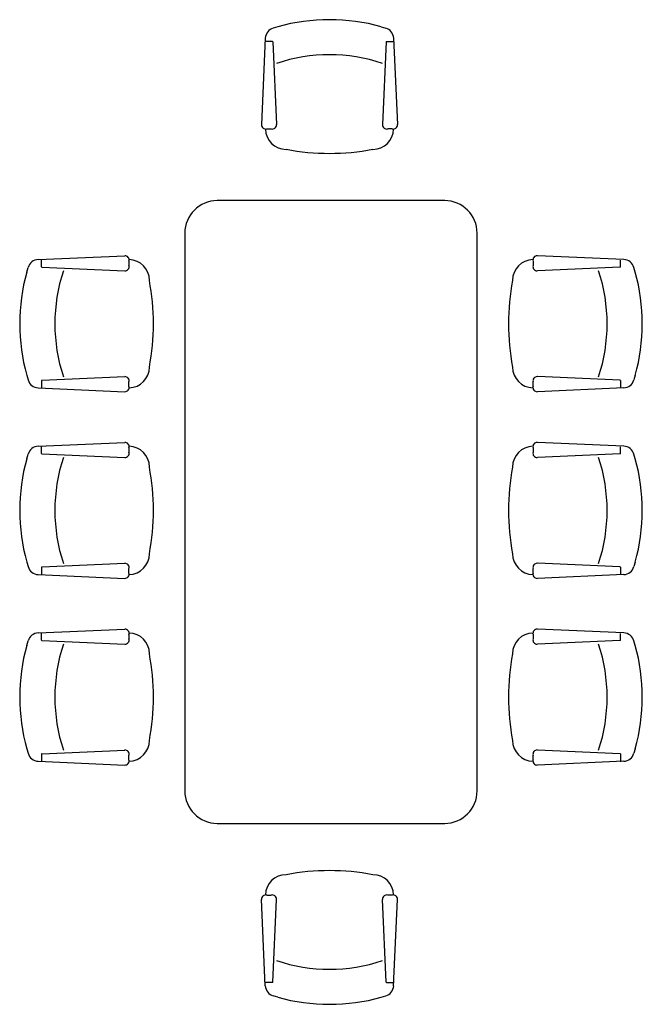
# Model space of a CAD drawing. Extents: x -1.26 to 1.27, y -1.92 to 2.08.
import ezdxf

# ---------------------------------------------------------------- set-up
doc = ezdxf.new("R2010")
doc.units = 0
doc.header["$MEASUREMENT"] = 0
doc.layers.add('LCO', color=251, linetype='CONTINUOUS')

msp = doc.modelspace()

# ---------------------------------------------------------------- linework, layer by layer
at = {"layer": 'LCO'}
for p, q in [((-0.208, 2.0546), (-0.2265, 2.0491)), ((0.2117, 2.0546), (0.2302, 2.0491)), ((-0.259, 2.0077), (-0.2746, 1.6566)), ((0.2626, 2.0077), (0.2782, 1.6566)), ((-0.2294, 1.9941), (-0.2565, 1.9941)), ((-0.2283, 1.993), (-0.2133, 1.6566)), ((0.2319, 1.993), (0.217, 1.6566)), ((0.2331, 1.9941), (0.2644, 1.9941)), ((-0.2529, 1.6392), (-0.235, 1.6392)), ((0.2565, 1.6392), (0.2387, 1.6392)), ((0.4699, 1.3477), (-0.4541, 1.3477)), ((-0.5861, 1.2157), (-0.5861, -1.0524)), ((0.6019, -1.0524), (0.6019, 1.2157)), ((-1.1817, 1.1079), (-0.8306, 1.1235)), ((1.1976, 1.1079), (0.8465, 1.1235)), ((-1.1681, 1.0783), (-1.1681, 1.1055)), ((-0.8132, 1.1018), (-0.8132, 1.084)), ((0.8291, 1.1018), (0.8291, 1.084)), ((1.184, 1.0783), (1.184, 1.1055)), ((-1.2286, 1.0569), (-1.2231, 1.0755)), ((-1.167, 1.0772), (-0.8306, 1.0623)), ((1.1829, 1.0772), (0.8465, 1.0623)), ((1.2445, 1.0569), (1.239, 1.0755)), ((-1.2286, 0.6373), (-1.2231, 0.6187)), ((-1.1681, 0.6159), (-1.1681, 0.5845)), ((-1.167, 0.617), (-0.8306, 0.6319)), ((-0.8132, 0.5924), (-0.8132, 0.6102)), ((0.8291, 0.5924), (0.8291, 0.6102)), ((1.1829, 0.617), (0.8465, 0.6319)), ((1.184, 0.6159), (1.184, 0.5845)), ((1.2445, 0.6373), (1.239, 0.6187)), ((-1.1817, 0.5863), (-0.8306, 0.5707)), ((1.1976, 0.5863), (0.8465, 0.5707)), ((-1.1817, 0.3489), (-0.8306, 0.3645)), ((1.1976, 0.3489), (0.8465, 0.3645)), ((-1.1681, 0.3193), (-1.1681, 0.3465)), ((-0.8132, 0.3428), (-0.8132, 0.325)), ((0.8291, 0.3428), (0.8291, 0.325)), ((1.184, 0.3193), (1.184, 0.3465)), ((-1.2286, 0.2979), (-1.2231, 0.3165)), ((-1.167, 0.3182), (-0.8306, 0.3033)), ((1.1829, 0.3182), (0.8465, 0.3033)), ((1.2445, 0.2979), (1.239, 0.3165)), ((-1.2286, -0.1217), (-1.2231, -0.1403)), ((-1.1681, -0.1431), (-1.1681, -0.1745)), ((-1.167, -0.142), (-0.8306, -0.1271)), ((-0.8132, -0.1666), (-0.8132, -0.1488)), ((0.8291, -0.1666), (0.8291, -0.1488)), ((1.1829, -0.142), (0.8465, -0.1271)), ((1.184, -0.1431), (1.184, -0.1745)), ((1.2445, -0.1217), (1.239, -0.1403)), ((-1.1817, -0.1727), (-0.8306, -0.1883)), ((1.1976, -0.1727), (0.8465, -0.1883)), ((-1.1817, -0.4101), (-0.8306, -0.3945)), ((1.1976, -0.4101), (0.8465, -0.3945)), ((-1.1681, -0.4397), (-1.1681, -0.4125)), ((-0.8132, -0.4162), (-0.8132, -0.434)), ((0.8291, -0.4162), (0.8291, -0.434)), ((1.184, -0.4397), (1.184, -0.4125)), ((-1.2286, -0.4611), (-1.2231, -0.4425)), ((-1.167, -0.4408), (-0.8306, -0.4557)), ((1.1829, -0.4408), (0.8465, -0.4557)), ((1.2445, -0.4611), (1.239, -0.4425)), ((-1.2286, -0.8807), (-1.2231, -0.8993)), ((-1.1681, -0.9021), (-1.1681, -0.9335)), ((-1.167, -0.901), (-0.8306, -0.8861)), ((-0.8132, -0.9256), (-0.8132, -0.9078)), ((0.8291, -0.9256), (0.8291, -0.9078)), ((1.1829, -0.901), (0.8465, -0.8861)), ((1.184, -0.9021), (1.184, -0.9335)), ((1.2445, -0.8807), (1.239, -0.8993)), ((-1.1817, -0.9317), (-0.8306, -0.9473)), ((1.1976, -0.9317), (0.8465, -0.9473)), ((-0.4541, -1.1844), (0.4699, -1.1844)), ((-0.2529, -1.476), (-0.235, -1.476)), ((0.2565, -1.476), (0.2387, -1.476)), ((-0.259, -1.8445), (-0.2746, -1.4934)), ((-0.2283, -1.8298), (-0.2133, -1.4934)), ((0.2319, -1.8298), (0.217, -1.4934)), ((0.2626, -1.8445), (0.2782, -1.4934)), ((-0.2294, -1.8309), (-0.2565, -1.8309)), ((0.2331, -1.8309), (0.2644, -1.8309)), ((-0.208, -1.8914), (-0.2265, -1.8859)), ((0.2117, -1.8914), (0.2302, -1.8859))]:
    msp.add_line(p, q, dxfattribs=at)
for centre, radius, start, end in [((0.0018, 1.2992), 0.784, 74.4748, 105.5252), ((-0.2137, 2.0057), 0.0453, 106.4199, 177.4596), ((0.2174, 2.0057), 0.0453, 2.5404, 73.5801), ((-0.2294, 1.993), 0.00113, 2.5404, 90), ((0.2331, 1.993), 0.00113, 90, 177.4596), ((0.002, 1.2591), 0.6814, 71.5812, 108.4188), ((-0.2572, 1.656), 0.0174, 178.1708, 284.5154), ((-0.2307, 1.656), 0.0174, 255.4846, 1.8292), ((0.2344, 1.656), 0.0174, 178.1708, 284.5154), ((0.2609, 1.656), 0.0174, 255.4846, 1.8292), ((-0.175, 1.6398), 0.0837, 180.7158, 270.3544), ((0.1787, 1.6398), 0.0837, 269.6456, 359.2842), ((0.0018, 2.4892), 0.9495, 259.2995, 280.7005), ((-0.4541, 1.2157), 0.132, 90, 180), ((0.4699, 1.2157), 0.132, 0, 90), ((-0.83, 1.1061), 0.0174, 345.4846, 91.8292), ((0.8459, 1.1061), 0.0174, 88.1708, 194.5154), ((-1.1797, 1.0627), 0.0453, 92.5404, 163.5801), ((-0.83, 1.0796), 0.0174, 268.1708, 14.5154), ((-0.8138, 1.0239), 0.0837, 359.6456, 89.2842), ((0.8297, 1.0239), 0.0837, 90.7158, 180.3544), ((0.8459, 1.0796), 0.0174, 165.4846, 271.8292), ((1.1956, 1.0627), 0.0453, 16.4199, 87.4596), ((-0.4732, 0.8471), 0.784, 164.4748, 195.5252), ((-1.167, 1.0783), 0.00113, 180, 267.4596), ((-0.4331, 0.847), 0.6814, 161.5812, 198.4188), ((0.449, 0.847), 0.6814, 341.5812, 18.4188), ((1.1829, 1.0783), 0.00113, 272.5404, 0), ((0.4891, 0.8471), 0.784, 344.4748, 15.5252), ((-1.6632, 0.8471), 0.9495, 349.2995, 10.7005), ((1.679, 0.8471), 0.9495, 169.2995, 190.7005), ((-0.8138, 0.6703), 0.0837, 270.7158, 0.3544), ((0.8297, 0.6703), 0.0837, 179.6456, 269.2842), ((-1.1797, 0.6315), 0.0453, 196.4199, 267.4596), ((-1.167, 0.6159), 0.00113, 92.5404, 180), ((-0.83, 0.6146), 0.0174, 345.4846, 91.8292), ((0.8459, 0.6146), 0.0174, 88.1708, 194.5154), ((1.1829, 0.6159), 0.00113, 0, 87.4596), ((1.1956, 0.6315), 0.0453, 272.5404, 343.5801), ((-0.83, 0.5881), 0.0174, 268.1708, 14.5154), ((0.8459, 0.5881), 0.0174, 165.4846, 271.8292), ((-0.83, 0.3471), 0.0174, 345.4846, 91.8292), ((0.8459, 0.3471), 0.0174, 88.1708, 194.5154), ((-1.1797, 0.3037), 0.0453, 92.5404, 163.5801), ((-0.83, 0.3206), 0.0174, 268.1708, 14.5154), ((-0.8138, 0.2649), 0.0837, 359.6456, 89.2842), ((0.8297, 0.2649), 0.0837, 90.7158, 180.3544), ((0.8459, 0.3206), 0.0174, 165.4846, 271.8292), ((1.1956, 0.3037), 0.0453, 16.4199, 87.4596), ((-0.4732, 0.0881), 0.784, 164.4748, 195.5252), ((-1.167, 0.3193), 0.00113, 180, 267.4596), ((-0.4331, 0.088), 0.6814, 161.5812, 198.4188), ((0.449, 0.088), 0.6814, 341.5812, 18.4188), ((1.1829, 0.3193), 0.00113, 272.5404, 0), ((0.4891, 0.0881), 0.784, 344.4748, 15.5252), ((-1.6632, 0.0881), 0.9495, 349.2995, 10.7005), ((1.679, 0.0881), 0.9495, 169.2995, 190.7005), ((-0.8138, -0.0887), 0.0837, 270.7158, 0.3544), ((0.8297, -0.0887), 0.0837, 179.6456, 269.2842), ((-1.1797, -0.1275), 0.0453, 196.4199, 267.4596), ((-1.167, -0.1431), 0.00113, 92.5404, 180), ((-0.83, -0.1444), 0.0174, 345.4846, 91.8292), ((0.8459, -0.1444), 0.0174, 88.1708, 194.5154), ((1.1829, -0.1431), 0.00113, 0, 87.4596), ((1.1956, -0.1275), 0.0453, 272.5404, 343.5801), ((-0.83, -0.1709), 0.0174, 268.1708, 14.5154), ((0.8459, -0.1709), 0.0174, 165.4846, 271.8292), ((-0.83, -0.4119), 0.0174, 345.4846, 91.8292), ((0.8459, -0.4119), 0.0174, 88.1708, 194.5154), ((-1.1797, -0.4553), 0.0453, 92.5404, 163.5801), ((-1.167, -0.4397), 0.00113, 180, 267.4596), ((-0.83, -0.4384), 0.0174, 268.1708, 14.5154), ((-0.8138, -0.4941), 0.0837, 359.6456, 89.2842), ((0.8297, -0.4941), 0.0837, 90.7158, 180.3544), ((0.8459, -0.4384), 0.0174, 165.4846, 271.8292), ((1.1829, -0.4397), 0.00113, 272.5404, 0), ((1.1956, -0.4553), 0.0453, 16.4199, 87.4596), ((-0.4732, -0.6709), 0.784, 164.4748, 195.5252), ((-0.4331, -0.671), 0.6814, 161.5812, 198.4188), ((0.449, -0.671), 0.6814, 341.5812, 18.4188), ((0.4891, -0.6709), 0.784, 344.4748, 15.5252), ((-1.6632, -0.6709), 0.9495, 349.2995, 10.7005), ((1.679, -0.6709), 0.9495, 169.2995, 190.7005), ((-0.8138, -0.8477), 0.0837, 270.7158, 0.3544), ((0.8297, -0.8477), 0.0837, 179.6456, 269.2842), ((-1.1797, -0.8865), 0.0453, 196.4199, 267.4596), ((-1.167, -0.9021), 0.00113, 92.5404, 180), ((-0.83, -0.9034), 0.0174, 345.4846, 91.8292), ((0.8459, -0.9034), 0.0174, 88.1708, 194.5154), ((1.1829, -0.9021), 0.00113, 0, 87.4596), ((1.1956, -0.8865), 0.0453, 272.5404, 343.5801), ((-0.83, -0.9299), 0.0174, 268.1708, 14.5154), ((0.8459, -0.9299), 0.0174, 165.4846, 271.8292), ((-0.4541, -1.0524), 0.132, 180, 270), ((0.4699, -1.0524), 0.132, 270, 0), ((-0.175, -1.4766), 0.0837, 89.6456, 179.2842), ((0.0018, -2.326), 0.9495, 79.2995, 100.7005), ((0.1787, -1.4766), 0.0837, 0.7158, 90.3544), ((-0.2572, -1.4928), 0.0174, 75.4846, 181.8292), ((-0.2307, -1.4928), 0.0174, 358.1708, 104.5154), ((0.2344, -1.4928), 0.0174, 75.4846, 181.8292), ((0.2609, -1.4928), 0.0174, 358.1708, 104.5154), ((0.002, -1.0959), 0.6814, 251.5812, 288.4188), ((-0.2294, -1.8298), 0.00113, 270, 357.4596), ((0.2331, -1.8298), 0.00113, 182.5404, 270), ((-0.2137, -1.8425), 0.0453, 182.5404, 253.5801), ((0.2174, -1.8425), 0.0453, 286.4199, 357.4596), ((0.0018, -1.136), 0.784, 254.4748, 285.5252)]:
    msp.add_arc(centre, radius, start, end, dxfattribs=at)

doc.saveas('drawing.dxf')
